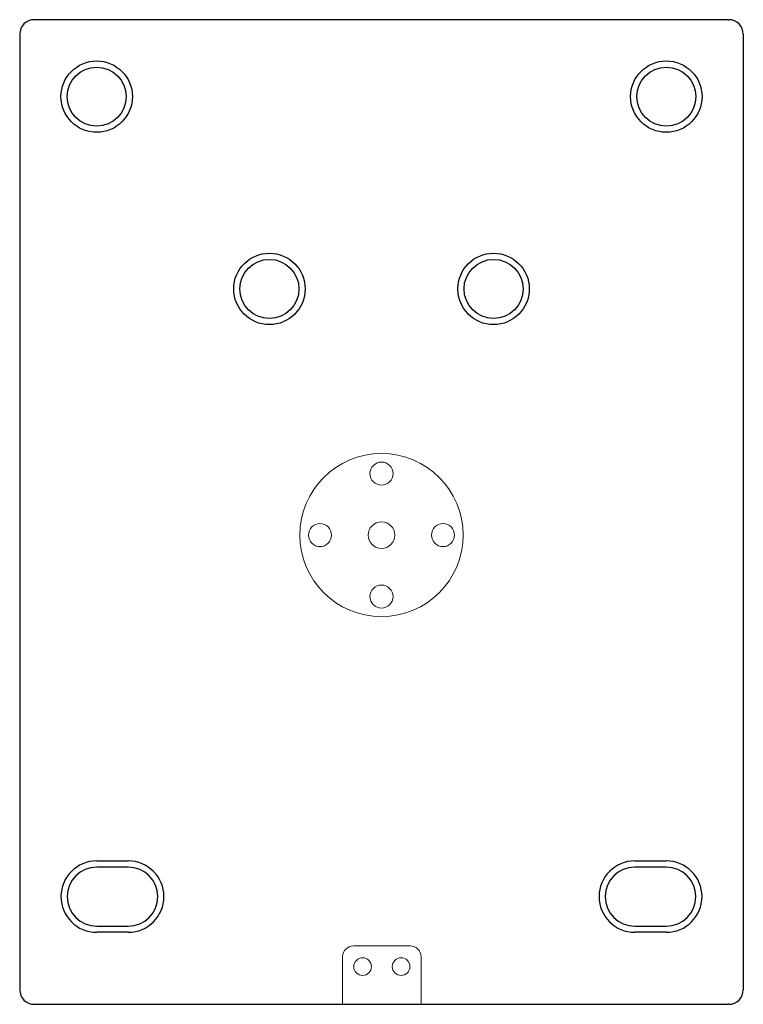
# Model space of a CAD drawing. Extents: x -12 to 2974, y -397 to 1816.
# Tile 1 of 5: x -12 to 458, y -397 to 243. Entities that reach past the tile are written whole.
import ezdxf

# ---------------------------------------------------------------- set-up
doc = ezdxf.new("R2010")
doc.units = 0
doc.layers.add('KF_SW_115E_TOP', color=7, linetype='CONTINUOUS')

# ---------------------------------------------------------------- blocks, each defined once
blk = doc.blocks.new('K&F_SW_115E_TOP')
at = {"layer": 'KF_SW_115E_TOP'}
for p, q in [((-225, 0), (-225.5, 0)), ((225, 0), (-225, 0)), ((225, 0), (225.5, 0)), ((-235, -9.5), (-235, -630.5)), ((235, -9.5), (235, -630.5)), ((-185, -546.8), (-164.5, -546.8)), ((164.5, -546.8), (185, -546.8)), ((-164.5, -550.8), (-185, -550.8)), ((185, -550.8), (164.5, -550.8)), ((-185, -589.2), (-164.5, -589.2)), ((-164.5, -593.2), (-185, -593.2)), ((164.5, -589.2), (185, -589.2)), ((185, -593.2), (164.5, -593.2)), ((-225.5, -640), (-225, -640)), ((-225, -640), (225, -640)), ((225.5, -640), (225, -640))]:
    blk.add_line(p, q, dxfattribs=at)
at = {"layer": 'KF_SW_115E_TOP', "color": 7, "linetype": 'Continuous', "lineweight": 0}
for p, q in [((-18.25, -602), (18.75, -602)), ((-25.25, -640), (-25.25, -609)), ((25.75, -609), (25.75, -640))]:
    blk.add_line(p, q, dxfattribs=at)
at = {"layer": 'KF_SW_115E_TOP'}
for centre, radius in [((-185, -50), 23.2), ((-185, -50), 19.2), ((185, -50), 23.2), ((185, -50), 19.2), ((-72.8, -175), 23.2), ((72.8, -175), 23.2), ((-72.8, -175), 19.2), ((72.8, -175), 19.2)]:
    blk.add_circle(centre, radius, dxfattribs=at)
at = {"layer": 'KF_SW_115E_TOP', "color": 7, "linetype": 'Continuous', "lineweight": 0}
for centre, radius in [((0, -335), 53), ((0, -295.05), 7.5), ((0, -335), 8.65), ((-39.95, -335), 7.5), ((39.95, -335), 7.5), ((0, -374.95), 7.5), ((-12.25, -615.5), 5.75), ((12.75, -615.5), 5.75)]:
    blk.add_circle(centre, radius, dxfattribs=at)
at = {"layer": 'KF_SW_115E_TOP'}
for centre, radius, start, end in [((-225.5, -9.5), 9.5, 90, 180), ((225.5, -9.5), 9.5, 0, 90), ((-185, -570), 23.2, 90, 270), ((-164.5, -570), 23.2, 270, 90), ((164.5, -570), 23.2, 90, 270), ((185, -570), 23.2, 270, 90), ((-185, -570), 19.2, 90, 270), ((-164.5, -570), 19.2, 270, 90), ((164.5, -570), 19.2, 90, 270), ((185, -570), 19.2, 270, 90), ((-225.5, -630.5), 9.5, 180, 270), ((225.5, -630.5), 9.5, 270, 0)]:
    blk.add_arc(centre, radius, start, end, dxfattribs=at)
at = {"layer": 'KF_SW_115E_TOP', "color": 7, "linetype": 'Continuous', "lineweight": 0}
for centre, start, end in [((-18.25, -609), 90, 180), ((18.75, -609), 0, 90)]:
    blk.add_arc(centre, 7, start, end, dxfattribs=at)

msp = doc.modelspace()

# ---------------------------------------------------------------- block references
at = {"layer": 'KF_SW_115E_TOP'}
msp.add_blockref('K&F_SW_115E_TOP', (223.34, 242.56), dxfattribs=at)

doc.saveas('drawing.dxf')
